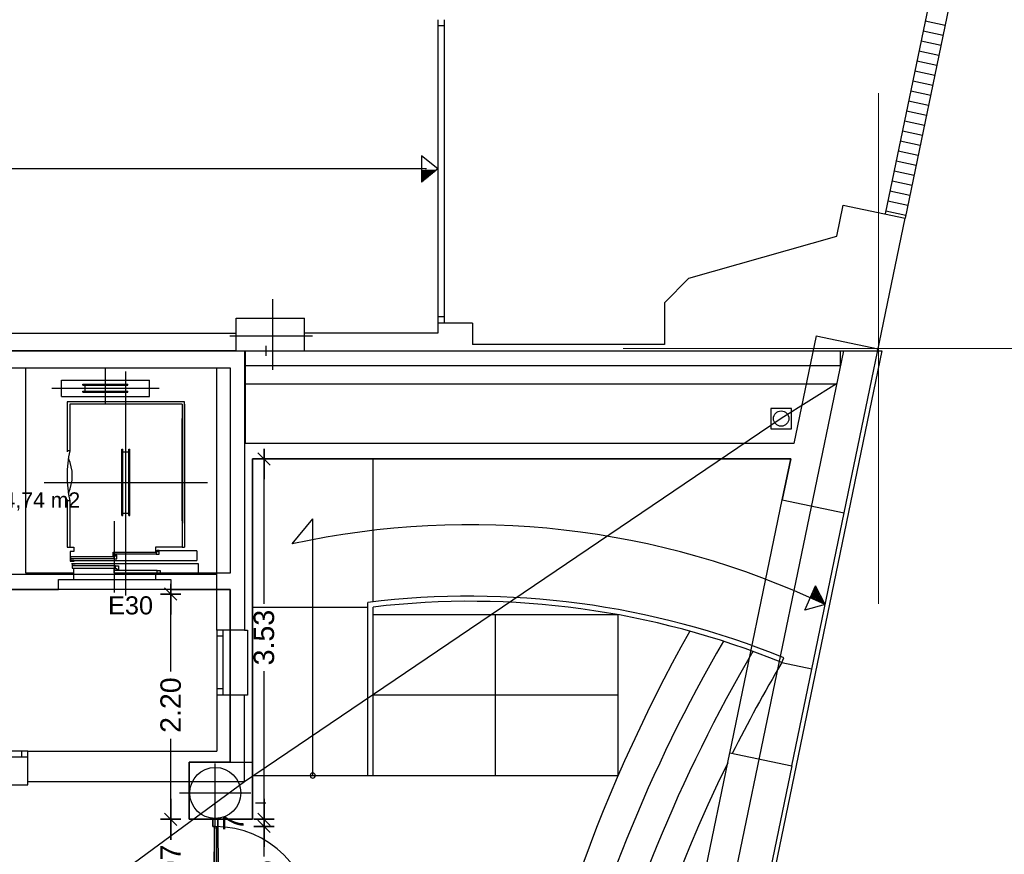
# Model space of a CAD drawing. Header units: metres. Extents: x -1 to 438, y -6 to 57.
# Tile 28 of 31: x 419.08 to 428.72, y 23.3 to 31.47. Entities that reach past the tile are written whole.
import ezdxf

# ---------------------------------------------------------------- set-up
doc = ezdxf.new("R2010")
doc.units = ezdxf.units.M
doc.header["$PDMODE"] = 65
for name, pattern in [('CONTINUA', [0]), ('PUNKT', [6.35, 0, -6.35]), ('VERDECKT', [9.525, 6.35, -3.175])]:
    doc.linetypes.add(name, pattern=pattern)
for name, color, linetype, lineweight in [('PB COTES', 7, 'CONTINUA', 25), ('PB ESCALES 2D', 7, 'CONTINUA', 25), ('PB LOCALS', 7, 'CONTINUA', 25), ('PB MURS++', 7, 'CONTINUA', 25), ('PB SÒLIDS I TRAMES', 7, 'CONTINUA', 25), ('PB TEXT', 7, 'CONTINUA', 25), ('PSC MURS ACTUAL', 7, 'CONTINUA', 25), ('PSC TEXT ACTUAL', 7, 'CONTINUA', 25)]:
    doc.layers.add(name, color=color, linetype=linetype, lineweight=lineweight)
doc.styles.add('ARIAL', font='arial.ttf')
doc.dimstyles.new('DIMSTYLE_4', dxfattribs={"dimtxt": 0.2, "dimasz": 0.2, "dimexe": 0, "dimexo": 1e-06, "dimgap": 0.1, "dimtad": 0, "dimdec": 0, "dimlfac": 100, "dimrnd": 1, "dimzin": 4, "dimdsep": 46, "dimtxsty": 'ARIAL', "dimblk1": 'ALL_ML_STRICH', "dimblk2": 'ALL_ML_STRICH', "dimsah": 1, "dimcen": 0, "dimse1": 1, "dimse2": 1, "dimclrd": 2, "dimclre": 2, "dimclrt": 2, "dimadec": 0, "dimazin": 0, "dimtfac": 1, "dimtdec": 0, "dimtix": 1, "dimtmove": 2, "dimatfit": 3, "dimfxl": 0, "dimtzin": 0, "dimlwd": 0, "dimlwe": 35, "dimarcsym": 0})
doc.dimstyles.new('DIMSTYLE_5', dxfattribs={"dimtxt": 0.2, "dimasz": 0.2, "dimexe": 0, "dimexo": 1e-06, "dimgap": 0.1, "dimtad": 0, "dimrnd": 0.01, "dimzin": 4, "dimdsep": 46, "dimtxsty": 'ARIAL', "dimblk1": 'ALL_ML_STRICH', "dimblk2": 'ALL_ML_STRICH', "dimsah": 1, "dimcen": 0, "dimse1": 1, "dimse2": 1, "dimclrd": 2, "dimclre": 2, "dimclrt": 2, "dimadec": 0, "dimazin": 0, "dimtfac": 1, "dimtdec": 0, "dimtix": 1, "dimtmove": 2, "dimatfit": 3, "dimfxl": 0, "dimtzin": 0, "dimlwd": 0, "dimlwe": 35, "dimarcsym": 0})
doc.dimstyles.new('DIMSTYLE_7', dxfattribs={"dimtxt": 0.2, "dimasz": 0.2, "dimexe": 0, "dimexo": 1e-06, "dimgap": 0.1, "dimtad": 2, "dimdec": 0, "dimlfac": 100, "dimrnd": 1, "dimzin": 4, "dimdsep": 46, "dimtxsty": 'ARIAL', "dimblk1": 'ALL_ML_STRICH', "dimblk2": 'ALL_ML_STRICH', "dimsah": 1, "dimcen": 0, "dimse1": 1, "dimse2": 1, "dimclrd": 2, "dimclre": 2, "dimclrt": 2, "dimadec": 0, "dimazin": 0, "dimtfac": 1, "dimtdec": 0, "dimtix": 1, "dimtmove": 2, "dimatfit": 3, "dimfxl": 0, "dimtvp": 1.2, "dimtzin": 0, "dimlwd": 0, "dimlwe": 35, "dimarcsym": 0})

# ---------------------------------------------------------------- blocks, each defined once
blk = doc.blocks.new('OBJETO_COMPLEJO_21')
at = {"layer": 'PB TEXT', "color": 7, "linetype": 'CONTINUA', "lineweight": 25, "transparency": 33554687}
for start, end in [(90, 270), (270, 90)]:
    blk.add_arc((421.9464, 24.0708), 0.025, start, end, dxfattribs=at)
blk = doc.blocks.new('ALL_ML_STRICH')
at = {"color": 0, "linetype": 'ByBlock', "lineweight": -2}
for p, q in [((0, -0.5), (0, 0.5)), ((-1, 0), (0.5, 0)), ((-0.3, -0.3), (0.3, 0.3))]:
    blk.add_line(p, q, dxfattribs=at)
blk = doc.blocks.new('*D34')
at = {"layer": 'DEFPOINTS', "color": 2, "linetype": 'CONTINUA', "lineweight": 35, "transparency": 33554687}
for p in [(421.0182, 23.5735), (421.4666, 22.6235), (421.4691, 22.6235)]:
    blk.add_point(p, dxfattribs=at)
at = {"layer": 'PB COTES', "color": 2, "linetype": 'CONTINUA', "lineweight": -2, "transparency": 33554687}
for p, q in [((421.4691, 23.2787), (421.4691, 23.5735)), ((421.4691, 22.6235), (421.4691, 22.8987))]:
    blk.add_line(p, q, dxfattribs=at)
at = {"layer": 'PB COTES', "color": 2, "linetype": 'CONTINUA', "lineweight": 35, "transparency": 33554687, "xscale": 0.2, "yscale": 0.2, "zscale": 0.2}
for p, rotation in [((421.4691, 23.5735), 90), ((421.4691, 22.6235), 270)]:
    blk.add_blockref('ALL_ML_STRICH', p, dxfattribs=dict(at, rotation=rotation))
at = {"layer": 'PB COTES', "color": 2, "linetype": 'CONTINUA', "lineweight": 35, "transparency": 33554687, "insert": (421.4691, 23.0887), "char_height": 0.2, "width": 0.4, "attachment_point": 5, "rotation": 90, "style": 'ARIAL'}
blk.add_mtext('\\A1;{95}', dxfattribs=at)
blk = doc.blocks.new('*D35')
at = {"layer": 'DEFPOINTS', "color": 2, "linetype": 'CONTINUA', "lineweight": 35, "transparency": 33554687}
for p in [(421.3261, 23.6435), (421.0182, 23.5735), (421.4691, 23.5735)]:
    blk.add_point(p, dxfattribs=at)
at = {"layer": 'PB COTES', "color": 2, "linetype": 'CONTINUA', "lineweight": -2, "transparency": 33554687}
blk.add_line((421.4691, 23.5735), (421.4691, 23.6435), dxfattribs=at)
at = {"layer": 'PB COTES', "color": 2, "linetype": 'CONTINUA', "lineweight": 35, "transparency": 33554687, "xscale": 0.2, "yscale": 0.2, "zscale": 0.2}
for p, rotation in [((421.4691, 23.5735), 270), ((421.4691, 23.6435), 90)]:
    blk.add_blockref('ALL_ML_STRICH', p, dxfattribs=dict(at, rotation=rotation))
at = {"layer": 'PB COTES', "color": 2, "linetype": 'CONTINUA', "lineweight": 35, "transparency": 33554687, "insert": (421.1691, 23.6072), "char_height": 0.2, "width": 0.2, "attachment_point": 5, "rotation": 90, "style": 'ARIAL'}
blk.add_mtext('\\A1;{7}', dxfattribs=at)
blk = doc.blocks.new('*D36')
at = {"layer": 'DEFPOINTS', "color": 2, "linetype": 'CONTINUA', "lineweight": 35, "transparency": 33554687}
for p in [(421.3706, 27.1708), (421.3261, 23.6435), (421.4691, 23.6435)]:
    blk.add_point(p, dxfattribs=at)
at = {"layer": 'PB COTES', "color": 2, "linetype": 'CONTINUA', "lineweight": -2, "transparency": 33554687}
for p, q in [((421.4691, 25.7516), (421.4691, 27.1708)), ((421.4691, 23.6435), (421.4691, 25.0916))]:
    blk.add_line(p, q, dxfattribs=at)
at = {"layer": 'PB COTES', "color": 2, "linetype": 'CONTINUA', "lineweight": 35, "transparency": 33554687, "xscale": 0.2, "yscale": 0.2, "zscale": 0.2}
for p, rotation in [((421.4691, 27.1708), 90), ((421.4691, 23.6435), 270)]:
    blk.add_blockref('ALL_ML_STRICH', p, dxfattribs=dict(at, rotation=rotation))
at = {"layer": 'PB COTES', "color": 2, "linetype": 'CONTINUA', "lineweight": 35, "transparency": 33554687, "insert": (421.4691, 25.4216), "char_height": 0.2, "width": 0.8, "attachment_point": 5, "rotation": 90, "style": 'ARIAL'}
blk.add_mtext('\\A1;{\\A1;{3.53\\H0.132000;\\S^ ;}}', dxfattribs=at)
blk = doc.blocks.new('*D161')
at = {"layer": 'DEFPOINTS', "color": 2, "linetype": 'CONTINUA', "lineweight": 35, "transparency": 33554687}
for p in [(420.7364, 23.6435), (420.5558, 22.5738), (421.0316, 22.5738)]:
    blk.add_point(p, dxfattribs=at)
at = {"layer": 'PB COTES', "color": 2, "linetype": 'CONTINUA', "lineweight": -2, "transparency": 33554687}
for p, q in [((420.5558, 23.4531), (420.5558, 23.6435)), ((420.5558, 22.5738), (420.5558, 22.7931))]:
    blk.add_line(p, q, dxfattribs=at)
at = {"layer": 'PB COTES', "color": 2, "linetype": 'CONTINUA', "lineweight": 35, "transparency": 33554687, "xscale": 0.2, "yscale": 0.2, "zscale": 0.2}
for p, rotation in [((420.5558, 23.6435), 90), ((420.5558, 22.5738), 270)]:
    blk.add_blockref('ALL_ML_STRICH', p, dxfattribs=dict(at, rotation=rotation))
at = {"layer": 'PB COTES', "color": 2, "linetype": 'CONTINUA', "lineweight": 35, "transparency": 33554687, "insert": (420.5558, 23.1231), "char_height": 0.2, "width": 0.8, "attachment_point": 5, "rotation": 90, "style": 'ARIAL'}
blk.add_mtext('\\A1;{\\A1;{1.07\\H0.132000;\\S^ ;}}', dxfattribs=at)
blk = doc.blocks.new('*D162')
at = {"layer": 'DEFPOINTS', "color": 2, "linetype": 'CONTINUA', "lineweight": 35, "transparency": 33554687}
for p in [(421.1364, 25.8479), (420.5558, 23.6435), (420.7364, 23.6435)]:
    blk.add_point(p, dxfattribs=at)
at = {"layer": 'PB COTES', "color": 2, "linetype": 'CONTINUA', "lineweight": -2, "transparency": 33554687}
for p, q in [((420.5558, 25.0905), (420.5558, 25.8479)), ((420.5558, 23.6435), (420.5558, 24.4305))]:
    blk.add_line(p, q, dxfattribs=at)
at = {"layer": 'PB COTES', "color": 2, "linetype": 'CONTINUA', "lineweight": 35, "transparency": 33554687, "xscale": 0.2, "yscale": 0.2, "zscale": 0.2}
for p, rotation in [((420.5558, 25.8479), 90), ((420.5558, 23.6435), 270)]:
    blk.add_blockref('ALL_ML_STRICH', p, dxfattribs=dict(at, rotation=rotation))
at = {"layer": 'PB COTES', "color": 2, "linetype": 'CONTINUA', "lineweight": 35, "transparency": 33554687, "insert": (420.5558, 24.7605), "char_height": 0.2, "width": 0.8, "attachment_point": 5, "rotation": 90, "style": 'ARIAL'}
blk.add_mtext('\\A1;{\\A1;{2.20\\H0.132000;\\S^ ;}}', dxfattribs=at)

msp = doc.modelspace()

# ---------------------------------------------------------------- linework, layer by layer
at = {"layer": 'PB ESCALES 2D', "color": 52, "linetype": 'CONTINUA', "lineweight": 13, "transparency": 33554687}
for p, q in [((427.48642, 30.75174), (427.48642, 25.75174)), ((424.98642, 28.25174), (429.98642, 28.25174))]:
    msp.add_line(p, q, dxfattribs=at)
at = {"layer": 'PB ESCALES 2D', "color": 7, "linetype": 'CONTINUA', "lineweight": 25, "transparency": 33554687}
for p, q in [((419.91645, 27.71278), (419.91645, 28.06078)), ((420.11645, 25.83478), (420.11645, 28.02578)), ((419.48645, 27.94278), (420.34645, 27.94278)), ((419.48645, 27.78278), (419.48645, 27.94278)), ((419.69645, 27.89278), (419.69645, 27.90278)), ((419.69645, 27.90278), (420.13645, 27.90278)), ((419.69645, 27.89278), (420.13645, 27.89278)), ((419.71645, 27.83278), (419.71645, 27.89278)), ((420.11645, 27.83278), (420.11645, 27.89278)), ((420.13645, 27.89278), (420.13645, 27.90278)), ((420.34645, 27.78278), (420.34645, 27.94278)), ((419.39145, 27.86278), (420.44145, 27.86278)), ((419.48645, 27.78278), (420.34645, 27.78278)), ((419.69645, 27.83278), (420.13645, 27.83278)), ((419.69645, 27.82278), (419.69645, 27.83278)), ((419.69645, 27.82278), (420.13645, 27.82278)), ((420.13645, 27.82278), (420.13645, 27.83278)), ((419.54145, 27.73078), (419.54145, 27.23878)), ((420.69145, 27.73078), (419.54145, 27.73078)), ((419.56645, 27.70578), (419.56645, 27.25078)), ((420.66645, 27.70578), (419.56645, 27.70578)), ((420.66645, 27.70578), (420.66645, 26.30578)), ((420.69145, 26.54078), (420.69145, 27.73078)), ((420.69145, 27.70578), (420.69145, 26.30578)), ((420.66645, 26.56578), (420.66645, 27.56578)), ((419.56645, 27.25078), (419.54145, 27.25078)), ((420.07645, 26.61578), (420.07645, 27.26578)), ((420.07645, 27.26578), (420.08645, 27.26578)), ((420.08645, 26.61578), (420.08645, 27.26578)), ((420.08645, 27.24078), (420.14645, 27.24078)), ((420.14645, 26.61578), (420.14645, 27.26578)), ((420.14645, 27.26578), (420.15645, 27.26578)), ((420.15645, 26.61578), (420.15645, 27.26578)), ((422.53645, 25.77112), (422.53645, 27.17078)), ((419.31645, 26.94078), (420.91645, 26.94078)), ((419.54145, 26.77478), (419.54145, 26.30578)), ((419.56645, 26.76078), (419.54145, 26.76078)), ((419.56645, 26.76078), (419.56645, 26.30578)), ((420.07645, 26.61578), (420.08645, 26.61578)), ((420.08645, 26.64078), (420.14645, 26.64078)), ((420.14645, 26.61578), (420.15645, 26.61578)), ((420.00645, 25.86178), (420.00645, 26.55978)), ((421.74645, 26.33839), (421.94645, 26.58314)), ((421.94645, 24.07078), (421.94645, 26.58314)), ((419.54145, 26.30578), (419.60645, 26.30578)), ((420.41345, 26.23678), (419.99145, 26.23678)), ((420.81145, 26.26978), (420.40645, 26.26978)), ((420.66645, 26.30578), (420.69145, 26.30578)), ((420.81145, 26.26978), (420.81145, 26.17578)), ((419.57145, 26.17578), (420.81145, 26.17578)), ((419.99945, 26.19178), (419.57745, 26.19178)), ((420.01345, 26.12378), (419.59145, 26.12378)), ((419.60645, 26.05078), (419.60645, 26.10178)), ((419.60645, 25.99078), (419.60645, 26.05078)), ((420.42145, 26.07878), (419.99945, 26.07878)), ((420.40645, 26.05078), (420.40645, 25.99078)), ((419.60645, 25.99078), (420.40645, 25.99078)), ((426.76519, 25.68884), (426.86827, 25.92739)), ((426.96404, 25.74446), (426.86827, 25.92739)), ((422.48645, 24.07078), (422.48645, 25.76509)), ((426.96404, 25.74446), (426.76519, 25.68884)), ((421.35645, 25.72078), (422.48645, 25.72078)), ((422.53645, 24.07078), (422.53645, 25.72078)), ((424.93708, 25.64511), (422.53645, 25.64511)), ((423.73677, 24.07078), (423.73677, 25.64511)), ((424.93708, 24.07078), (424.93708, 25.64511)), ((426.54002, 25.17683), (426.55893, 25.22312)), ((426.54002, 25.17683), (426.83378, 25.11595)), ((424.93708, 24.85794), (422.53645, 24.85794)), ((421.35645, 24.07078), (422.53645, 24.07078)), ((422.53645, 24.07078), (424.93708, 24.07078))]:
    msp.add_line(p, q, dxfattribs=at)
for points in [[(419.56645, 26.30578), (419.60645, 26.30578), (419.60645, 26.26478), (419.57145, 26.26478), (419.57145, 26.16878), (419.61145, 26.16878)], [(419.60745, 26.17478), (419.57745, 26.17478), (419.57745, 26.21378), (419.99945, 26.21378), (419.99945, 26.19178), (420.02945, 26.19178), (420.02945, 26.22878), (420.00945, 26.22878)], [(420.02145, 26.21978), (419.99145, 26.21978), (419.99145, 26.25878), (420.41345, 26.25878), (420.41345, 26.23678), (420.44345, 26.23678), (420.44345, 26.27378), (420.42345, 26.27378)], [(420.66645, 26.30578), (420.40645, 26.30578), (420.40645, 26.26478), (420.43645, 26.26478)], [(419.58445, 26.14578), (420.82445, 26.14578), (420.82445, 26.05078)], [(419.62145, 26.14078), (419.59145, 26.14078), (419.59145, 26.10178), (420.01345, 26.10178), (420.01345, 26.12378), (420.04345, 26.12378), (420.04345, 26.08678), (420.02345, 26.08678)], [(420.02945, 26.09578), (419.99945, 26.09578), (419.99945, 26.05678), (420.42145, 26.05678), (420.42145, 26.07878), (420.45145, 26.07878), (420.45145, 26.05078)]]:
    msp.add_lwpolyline(points, dxfattribs=at)
for centre, radius, start, end in [((420.75445, 27.00578), 1.213, 168.347316, 191.652684), ((419.19246, 27.00578), 0.39899, 334.781507, 25.218493), ((423.48508, 18.39715), 8.12935, 64.662422, 102.349264), ((423.48508, 18.39715), 8.16935, 65.032725, 65.797889), ((423.48508, 18.39715), 8.17935, 65.12425, 65.798908), ((423.48508, 18.39715), 8.18935, 65.215361, 65.799919), ((423.48508, 18.39715), 8.19935, 65.306064, 65.800933), ((423.48508, 18.39715), 8.20935, 65.396361, 65.801942), ((423.48508, 18.39715), 8.21935, 65.486256, 65.80295), ((423.48508, 18.39715), 8.22935, 65.57575, 65.803953), ((423.48508, 18.39715), 8.23935, 65.66485, 65.804956), ((423.48508, 18.39715), 8.24935, 65.753558, 65.805956), ((423.48508, 17.69732), 8.12935, 67.782822, 97.056158), ((423.48508, 17.69732), 8.07935, 67.782822, 96.742864), ((423.48508, 18.39715), 8.13935, 64.755636, 65.794825), ((423.48508, 18.39715), 8.14935, 64.848422, 65.79585), ((423.48508, 18.39715), 8.15935, 64.940783, 65.796872), ((439.43343, 17.76111), 15.81, 150.757294, 191.715775), ((439.02853, 17.79549), 15.10679, 149.837503, 182.376936), ((439.02853, 17.79549), 14.80679, 149.607839, 182.38475), ((439.02853, 17.79549), 14.50679, 149.41475, 153.419047), ((439.02853, 17.79549), 14.50679, 153.820672, 182.384753)]:
    msp.add_arc(centre, radius, start, end, dxfattribs=at)
at = {"layer": 'PB LOCALS', "color": 52, "linetype": 'CONTINUA', "lineweight": 13, "transparency": 33554687}
for p, q in [((427.48642, 30.75174), (427.48642, 25.75174)), ((427.48642, 30.75174), (427.48642, 25.75174)), ((424.98642, 28.25174), (429.98642, 28.25174)), ((424.98642, 28.25174), (429.98642, 28.25174))]:
    msp.add_line(p, q, dxfattribs=at)
at = {"layer": 'PB LOCALS', "color": 7, "linetype": 'CONTINUA', "lineweight": 25, "transparency": 33554687}
for p, q in [((421.35645, 27.17078), (421.35643, 23.64351)), ((426.62645, 27.17078), (421.35645, 27.17078)), ((426.54325, 26.76931), (426.62645, 27.17078)), ((426.03062, 24.29179), (426.54403, 26.76915)), ((426.54403, 26.76915), (426.54325, 26.76931)), ((421.13645, 25.89078), (415.87645, 25.89078)), ((421.13645, 24.20351), (421.13645, 25.89078)), ((420.73645, 23.64351), (420.73645, 24.20351)), ((420.73645, 24.20351), (421.13645, 24.20351)), ((420.74058, 24.20351), (420.73645, 24.20351)), ((420.73645, 24.20351), (420.73645, 24.20205)), ((420.73645, 24.20205), (420.74058, 24.20207)), ((420.74058, 24.20207), (420.74058, 24.20351)), ((425.69704, 22.68607), (426.02984, 24.29195)), ((426.02984, 24.29195), (426.03062, 24.29179)), ((420.96819, 23.64351), (420.73645, 23.64351)), ((420.96819, 23.57351), (420.96819, 23.64351)), ((421.35643, 23.64351), (421.01819, 23.64351)), ((421.01819, 23.64351), (421.03157, 18.08966)), ((420.95157, 18.08966), (420.98319, 23.57351)), ((420.98319, 23.57351), (420.96819, 23.57351))]:
    msp.add_line(p, q, dxfattribs=at)
at = {"layer": 'PB MURS++', "color": 7, "linetype": 'CONTINUA', "lineweight": 25, "transparency": 33554687}
for p, q in [((428.71493, 35.1788), (427.55217, 29.56802)), ((428.91077, 35.13822), (427.74801, 29.52743)), ((423.17237, 31.46979), (423.17237, 28.49979)), ((423.23237, 31.46979), (423.23237, 28.49979)), ((427.94382, 31.45786), (428.13965, 31.41728)), ((423.23237, 31.40979), (423.17237, 31.40979)), ((427.92353, 31.35994), (428.11935, 31.31936)), ((427.90323, 31.26202), (428.09906, 31.22144)), ((427.88294, 31.1641), (428.07877, 31.12352)), ((427.86265, 31.06618), (428.05848, 31.0256)), ((427.84236, 30.96827), (428.03818, 30.92768)), ((427.82206, 30.87035), (428.01789, 30.82976)), ((427.80177, 30.77243), (427.9976, 30.73184)), ((427.78148, 30.67451), (427.9773, 30.63392)), ((427.76119, 30.57659), (427.95701, 30.536)), ((427.74089, 30.47867), (427.93672, 30.43809)), ((427.7206, 30.38075), (427.91643, 30.34017)), ((427.70031, 30.28283), (427.89613, 30.24225)), ((427.68002, 30.18491), (427.87584, 30.14433)), ((423.17237, 30.00979), (423.01093, 30.13853)), ((423.01093, 30.13853), (423.01286, 29.87867)), ((427.65972, 30.08699), (427.85555, 30.04641)), ((423.06055, 30.00979), (410.08645, 30.00979)), ((423.17237, 30.00979), (423.01286, 29.87867)), ((427.63943, 29.98907), (427.83526, 29.94849)), ((427.61914, 29.89115), (427.81496, 29.85057)), ((427.59885, 29.79323), (427.79467, 29.75265)), ((427.07801, 29.3497), (427.14092, 29.65325)), ((427.14092, 29.65325), (427.74801, 29.52743)), ((427.57855, 29.69531), (427.77438, 29.65473)), ((427.15035, 26.64349), (427.74801, 29.52743)), ((427.55826, 29.59739), (427.75408, 29.55681)), ((425.63055, 28.93979), (427.07801, 29.3497)), ((425.39055, 28.69979), (425.63055, 28.93979)), ((421.55642, 28.04286), (421.55642, 28.73286)), ((425.39055, 28.69979), (425.39055, 28.28979)), ((421.19645, 28.54979), (421.86645, 28.54979)), ((421.19645, 28.22979), (421.19645, 28.54979)), ((421.86645, 28.22979), (421.86645, 28.54979)), ((423.23237, 28.55979), (423.17237, 28.55979)), ((423.51237, 28.49979), (423.17237, 28.49979)), ((423.17237, 28.49979), (423.17237, 28.40078)), ((423.51237, 28.49979), (423.51237, 28.28979)), ((415.80645, 28.40078), (421.19645, 28.40078)), ((421.13556, 28.37632), (421.94562, 28.37632)), ((423.17237, 28.40078), (421.86645, 28.40078)), ((426.87605, 28.3752), (426.65754, 27.32078)), ((426.87605, 28.3752), (427.48318, 28.24937)), ((425.39055, 28.28979), (423.51237, 28.28979)), ((421.19645, 28.22979), (415.80645, 28.22979)), ((421.19645, 28.22979), (421.86645, 28.22979)), ((421.28645, 27.32078), (421.28645, 28.22979)), ((419.13645, 26.05078), (419.13645, 28.06078)), ((419.13645, 28.06078), (421.13645, 28.06078)), ((419.91645, 27.71278), (419.91645, 28.06078)), ((421.13645, 28.06078), (421.13645, 26.05078)), ((420.11645, 25.83478), (420.11645, 28.02578)), ((419.48645, 27.94278), (420.34645, 27.94278)), ((419.48645, 27.78278), (419.48645, 27.94278)), ((419.69645, 27.89278), (419.69645, 27.90278)), ((419.69645, 27.90278), (420.13645, 27.90278)), ((419.69645, 27.89278), (420.13645, 27.89278)), ((419.71645, 27.83278), (419.71645, 27.89278)), ((420.11645, 27.83278), (420.11645, 27.89278)), ((420.13645, 27.89278), (420.13645, 27.90278)), ((420.34645, 27.78278), (420.34645, 27.94278)), ((419.39145, 27.86278), (420.44145, 27.86278)), ((419.48645, 27.78278), (420.34645, 27.78278)), ((419.69645, 27.83278), (420.13645, 27.83278)), ((419.69645, 27.82278), (419.69645, 27.83278)), ((419.69645, 27.82278), (420.13645, 27.82278)), ((420.13645, 27.82278), (420.13645, 27.83278)), ((419.54145, 27.73078), (419.54145, 27.23878)), ((420.69145, 27.73078), (419.54145, 27.73078)), ((419.56645, 27.70578), (419.56645, 27.25078)), ((420.66645, 27.70578), (419.56645, 27.70578)), ((420.66645, 27.70578), (420.66645, 26.30578)), ((420.69145, 26.54078), (420.69145, 27.73078)), ((420.69145, 27.70578), (420.69145, 26.30578)), ((420.66645, 26.56578), (420.66645, 27.56578)), ((426.65754, 27.32078), (421.28645, 27.32078)), ((419.56645, 27.25078), (419.54145, 27.25078)), ((420.07645, 26.61578), (420.07645, 27.26578)), ((420.07645, 27.26578), (420.08645, 27.26578)), ((420.08645, 26.61578), (420.08645, 27.26578)), ((420.08645, 27.24078), (420.14645, 27.24078)), ((420.14645, 26.61578), (420.14645, 27.26578)), ((420.14645, 27.26578), (420.15645, 27.26578)), ((420.15645, 26.61578), (420.15645, 27.26578)), ((421.35645, 24.20351), (421.35645, 27.17078)), ((421.35645, 27.17078), (426.62645, 27.17078)), ((422.53645, 25.77112), (422.53645, 27.17078)), ((426.62645, 27.17078), (426.54325, 26.76931)), ((419.31645, 26.94078), (420.91645, 26.94078)), ((419.54145, 26.77478), (419.54145, 26.30578)), ((419.56645, 26.76078), (419.54145, 26.76078)), ((419.56645, 26.76078), (419.56645, 26.30578)), ((426.54325, 26.76931), (427.15035, 26.64349)), ((420.07645, 26.61578), (420.08645, 26.61578)), ((420.08645, 26.64078), (420.14645, 26.64078)), ((420.14645, 26.61578), (420.15645, 26.61578)), ((426.63694, 24.16613), (427.15035, 26.64349)), ((420.00645, 25.86178), (420.00645, 26.55978)), ((421.74645, 26.33839), (421.94645, 26.58314)), ((421.94645, 24.07078), (421.94645, 26.58314)), ((419.54145, 26.30578), (419.60645, 26.30578)), ((420.41345, 26.23678), (419.99145, 26.23678)), ((420.81145, 26.26978), (420.40645, 26.26978)), ((420.66645, 26.30578), (420.69145, 26.30578)), ((420.81145, 26.26978), (420.81145, 26.17578)), ((419.57145, 26.17578), (420.81145, 26.17578)), ((419.99945, 26.19178), (419.57745, 26.19178)), ((419.60645, 26.05078), (419.13645, 26.05078)), ((420.01345, 26.12378), (419.59145, 26.12378)), ((419.60645, 26.05078), (419.60645, 26.10178)), ((419.60645, 25.99078), (419.60645, 26.05078)), ((420.42145, 26.07878), (419.99945, 26.07878)), ((421.13645, 26.05078), (420.40645, 26.05078)), ((420.40645, 26.05078), (420.40645, 25.99078)), ((419.45645, 25.89078), (419.45645, 25.99078)), ((419.45645, 25.99078), (419.60645, 25.99078)), ((419.60645, 25.99078), (420.40645, 25.99078)), ((420.40645, 25.99078), (420.55645, 25.99078)), ((420.55645, 25.99078), (420.55645, 25.89078)), ((418.65645, 25.89078), (419.45645, 25.89078)), ((420.55645, 25.89078), (421.13645, 25.89078)), ((421.13645, 25.89078), (421.13645, 24.20351)), ((426.76519, 25.68884), (426.86827, 25.92739)), ((426.96404, 25.74446), (426.86827, 25.92739)), ((422.48645, 24.07078), (422.48645, 25.76509)), ((426.96404, 25.74446), (426.76519, 25.68884)), ((421.35645, 25.72078), (422.48645, 25.72078)), ((422.53645, 24.07078), (422.53645, 25.72078)), ((424.93708, 25.64511), (422.53645, 25.64511)), ((423.73677, 24.07078), (423.73677, 25.64511)), ((424.93708, 24.07078), (424.93708, 25.64511)), ((426.54002, 25.17683), (426.55893, 25.22312)), ((426.54002, 25.17683), (426.83378, 25.11595)), ((424.93708, 24.85794), (422.53645, 24.85794)), ((421.13645, 24.20351), (420.73645, 24.20351)), ((420.73645, 24.20351), (420.73645, 23.64351)), ((421.13645, 24.20351), (421.35645, 24.20351)), ((421.35643, 23.64351), (421.35645, 24.20351)), ((425.69704, 22.68607), (426.02984, 24.29195)), ((426.02984, 24.29195), (426.63694, 24.16613)), ((420.99145, 23.55078), (420.99145, 24.18966)), ((426.63694, 24.16613), (426.30414, 22.56025)), ((421.35645, 24.07078), (422.53645, 24.07078)), ((422.53645, 24.07078), (424.93708, 24.07078)), ((420.64145, 23.90078), (421.34145, 23.90078)), ((420.73645, 23.64351), (421.35643, 23.64351)), ((420.96819, 23.57351), (421.01819, 23.57351)), ((420.98319, 23.57351), (420.98319, 22.62351)), ((421.00319, 23.57351), (421.00319, 22.62351))]:
    msp.add_line(p, q, dxfattribs=at)
at = {"layer": 'PB MURS++', "color": 52, "linetype": 'CONTINUA', "lineweight": 13, "transparency": 33554687}
for p, q in [((427.48642, 30.75174), (427.48642, 25.75174)), ((424.98642, 28.25174), (429.98642, 28.25174))]:
    msp.add_line(p, q, dxfattribs=at)
at = {"layer": 'PB MURS++', "color": 7, "linetype": 'CONTINUA', "lineweight": 25, "transparency": 33554687}
for points in [[(419.56645, 26.30578), (419.60645, 26.30578), (419.60645, 26.26478), (419.57145, 26.26478), (419.57145, 26.16878), (419.61145, 26.16878)], [(419.60745, 26.17478), (419.57745, 26.17478), (419.57745, 26.21378), (419.99945, 26.21378), (419.99945, 26.19178), (420.02945, 26.19178), (420.02945, 26.22878), (420.00945, 26.22878)], [(420.02145, 26.21978), (419.99145, 26.21978), (419.99145, 26.25878), (420.41345, 26.25878), (420.41345, 26.23678), (420.44345, 26.23678), (420.44345, 26.27378), (420.42345, 26.27378)], [(420.66645, 26.30578), (420.40645, 26.30578), (420.40645, 26.26478), (420.43645, 26.26478)], [(419.58445, 26.14578), (420.82445, 26.14578), (420.82445, 26.05078)], [(419.62145, 26.14078), (419.59145, 26.14078), (419.59145, 26.10178), (420.01345, 26.10178), (420.01345, 26.12378), (420.04345, 26.12378), (420.04345, 26.08678), (420.02345, 26.08678)], [(420.02945, 26.09578), (419.99945, 26.09578), (419.99945, 26.05678), (420.42145, 26.05678), (420.42145, 26.07878), (420.45145, 26.07878), (420.45145, 26.05078)], [(421.01819, 23.57351), (421.01819, 23.65079), (420.96819, 23.65079), (420.96819, 23.57351)]]:
    msp.add_lwpolyline(points, dxfattribs=at)
msp.add_circle((420.99145, 23.90078), 0.25, dxfattribs=at)
for centre, radius, start, end in [((422.83297, 38.13205), 8.13935, 271.26035, 272.299539), ((422.83297, 38.13205), 8.14935, 271.259326, 272.206753), ((422.83297, 38.13205), 8.15935, 271.258304, 272.114391), ((422.83297, 38.13205), 8.16935, 271.257285, 272.02245), ((422.83297, 38.13205), 8.17935, 271.256268, 271.930925), ((422.83297, 38.13205), 8.18935, 271.255254, 271.839813), ((422.83297, 38.13205), 8.19935, 271.254242, 271.749111), ((422.83297, 38.13205), 8.20935, 271.253233, 271.658815), ((422.83297, 38.13205), 8.21935, 271.252226, 271.56892), ((422.83297, 38.13205), 8.22935, 271.251222, 271.479425), ((422.83297, 38.13205), 8.23935, 271.25022, 271.390326), ((422.83297, 38.13205), 8.24935, 271.24922, 271.301618), ((420.75445, 27.00578), 1.213, 168.347316, 191.652684), ((419.19246, 27.00578), 0.39899, 334.781507, 25.218493), ((423.48508, 18.39715), 8.12935, 64.662422, 102.349264), ((423.48508, 18.39715), 8.16935, 65.032725, 65.797889), ((423.48508, 18.39715), 8.17935, 65.12425, 65.798908), ((423.48508, 18.39715), 8.18935, 65.215361, 65.799919), ((423.48508, 18.39715), 8.19935, 65.306064, 65.800933), ((423.48508, 18.39715), 8.20935, 65.396361, 65.801942), ((423.48508, 18.39715), 8.21935, 65.486256, 65.80295), ((423.48508, 18.39715), 8.22935, 65.57575, 65.803953), ((423.48508, 18.39715), 8.23935, 65.66485, 65.804956), ((423.48508, 18.39715), 8.24935, 65.753558, 65.805956), ((423.48508, 17.69732), 8.12935, 67.782822, 97.056158), ((423.48508, 17.69732), 8.07935, 67.782822, 96.742864), ((423.48508, 18.39715), 8.13935, 64.755636, 65.794825), ((423.48508, 18.39715), 8.14935, 64.848422, 65.79585), ((423.48508, 18.39715), 8.15935, 64.940783, 65.796872), ((439.43343, 17.76111), 15.81, 150.757294, 191.715775), ((439.02853, 17.79549), 15.10679, 149.837503, 182.376936), ((439.02853, 17.79549), 14.80679, 149.607839, 182.38475), ((439.02853, 17.79549), 14.50679, 149.41475, 153.419047), ((439.02853, 17.79549), 14.50679, 153.820672, 182.384753), ((420.99319, 22.62351), 0.9484, 0, 90)]:
    msp.add_arc(centre, radius, start, end, dxfattribs=at)
at = {"layer": 'PB SÒLIDS I TRAMES', "color": 52, "linetype": 'CONTINUA', "lineweight": 13, "transparency": 33554687}
for p, q in [((427.48642, 30.75174), (427.48642, 25.75174)), ((424.98642, 28.25174), (429.98642, 28.25174))]:
    msp.add_line(p, q, dxfattribs=at)
at = {"layer": 'PSC MURS ACTUAL', "color": 7, "linetype": 'PUNKT', "lineweight": 25, "transparency": 33554687}
for p, q in [((405.6269, 28.27859), (421.48693, 28.27859)), ((421.48693, 28.27859), (421.48693, 23.79959)), ((421.48693, 23.79959), (417.35336, 23.79959))]:
    msp.add_line(p, q, dxfattribs=at)
at = {"layer": 'PSC MURS ACTUAL', "linetype": 'CONTINUA', "transparency": 33554687}
for p, q in [((405.8369, 28.22859), (421.27693, 28.22859)), ((421.27693, 28.22859), (421.27693, 25.49519)), ((421.00693, 28.05959), (417.07693, 28.05959)), ((421.00693, 25.49519), (421.00693, 28.05959)), ((421.00693, 25.49519), (421.00693, 24.85959)), ((421.27693, 25.49519), (421.00693, 25.49519)), ((421.06693, 25.49519), (421.06693, 24.85959)), ((421.27693, 25.49519), (421.30693, 25.49519)), ((421.30693, 25.49519), (421.30693, 24.85959)), ((421.06693, 25.43519), (421.00693, 25.43519)), ((421.06693, 24.91959), (421.00693, 24.91959)), ((421.27693, 24.85959), (421.00693, 24.85959)), ((421.00693, 24.85959), (421.00693, 24.30959)), ((421.27693, 24.00959), (421.27693, 24.85959)), ((421.30693, 24.85959), (421.27693, 24.85959)), ((419.15693, 24.30959), (418.56693, 24.30959)), ((419.09693, 24.24959), (419.09693, 24.30959)), ((419.15693, 24.00959), (419.15693, 24.30959)), ((419.15693, 24.30959), (421.00693, 24.30959)), ((419.15693, 24.24959), (418.56693, 24.24959)), ((421.27693, 24.00959), (419.15693, 24.00959)), ((419.15693, 23.97959), (419.15693, 24.00959)), ((418.56693, 23.97959), (419.15693, 23.97959))]:
    msp.add_line(p, q, dxfattribs=at)
at = {"layer": 'PSC MURS ACTUAL', "color": 180, "linetype": 'CONTINUA', "transparency": 33554687}
for p, q in [((421.27693, 28.22859), (427.52038, 28.22859)), ((427.14252, 28.22859), (423.97658, 12.94959)), ((427.52038, 28.22859), (424.35444, 12.94959)), ((427.11289, 28.08559), (427.11289, 28.22859)), ((421.27693, 28.08559), (427.11289, 28.08559)), ((421.27693, 27.90559), (427.07559, 27.90559))]:
    msp.add_line(p, q, dxfattribs=at)
at = {"layer": 'PSC MURS ACTUAL', "transparency": 33554687}
for p, q in [((427.07559, 27.90559), (426.53338, 27.56559)), ((426.53338, 27.56559), (421.27693, 24.00959)), ((421.27693, 24.00959), (415.63693, 19.85868))]:
    msp.add_line(p, q, dxfattribs=at)
at = {"layer": 'PSC MURS ACTUAL', "linetype": 'VERDECKT', "transparency": 33554687}
msp.add_line((421.00693, 26.03959), (417.07693, 26.03959), dxfattribs=at)
at = {"layer": 'PSC MURS ACTUAL', "transparency": 33554687}
msp.add_lwpolyline([(426.43338, 27.46559), (426.63338, 27.46559), (426.63338, 27.66559), (426.43338, 27.66559), (426.43338, 27.46559)], close=True, dxfattribs=at)
msp.add_circle((426.53338, 27.56559), 0.075, dxfattribs=at)

# ---------------------------------------------------------------- block references
at = {"layer": 'PB TEXT', "color": 7, "linetype": 'CONTINUA', "lineweight": 25, "transparency": 33554687}
msp.add_blockref('OBJETO_COMPLEJO_21', (0, 0), dxfattribs=at)

# ---------------------------------------------------------------- texts
at = {"layer": 'PB TEXT', "color": 7, "linetype": 'CONTINUA', "lineweight": 25, "transparency": 33554687, "insert": (419.94231, 25.6461), "char_height": 0.177079, "width": 0.5312125, "attachment_point": 7, "style": 'ARIAL'}
msp.add_mtext('\\W1.00;E30', dxfattribs=at)
at = {"layer": 'PSC TEXT ACTUAL', "transparency": 33554687, "insert": (419.23656, 26.66545), "char_height": 0.15, "width": 0.9516621, "attachment_point": 8, "style": 'ARIAL'}
msp.add_mtext('\\W0.99;14,74 m2', dxfattribs=at)

# ---------------------------------------------------------------- dimensions: what is measured, and where the dimension line sits
at = {"layer": 'PB COTES', "color": 2, "linetype": 'CONTINUA', "lineweight": 35, "transparency": 33554687}
for base, p1, p2, dimstyle, picture, middle in [((421.46908, 27.17078), (421.32614, 23.64351), (421.37058, 27.17078), 'DIMSTYLE_5', '*D36', (421.46908, 25.4216)), ((420.5558, 25.84788), (420.73645, 23.64351), (421.13645, 25.84788), 'DIMSTYLE_5', '*D162', (420.5558, 24.76048)), ((420.5558, 23.64351), (421.03157, 22.57381), (420.73645, 23.64351), 'DIMSTYLE_5', '*D161', (420.5558, 23.12311)), ((421.46908, 23.64351), (421.01819, 23.57351), (421.32614, 23.64351), 'DIMSTYLE_7', '*D35', (421.16908, 23.60716)), ((421.46908, 23.57351), (421.46659, 22.62351), (421.01819, 23.57351), 'DIMSTYLE_4', '*D34', (421.46908, 23.08872))]:
    dim = msp.add_linear_dim(base=base, p1=p1, p2=p2, angle=90, dimstyle=dimstyle, override={"dimpost": '<>', "dimclrd": 2, "dimclre": 2, "dimclrt": 2, "dimlwd": 0, "dimlwe": 35}, dxfattribs=at)
    dim.commit()
    dim.dimension.update_dxf_attribs({"geometry": picture, "text_midpoint": middle, "dimtype": 160})

doc.saveas('drawing.dxf')
